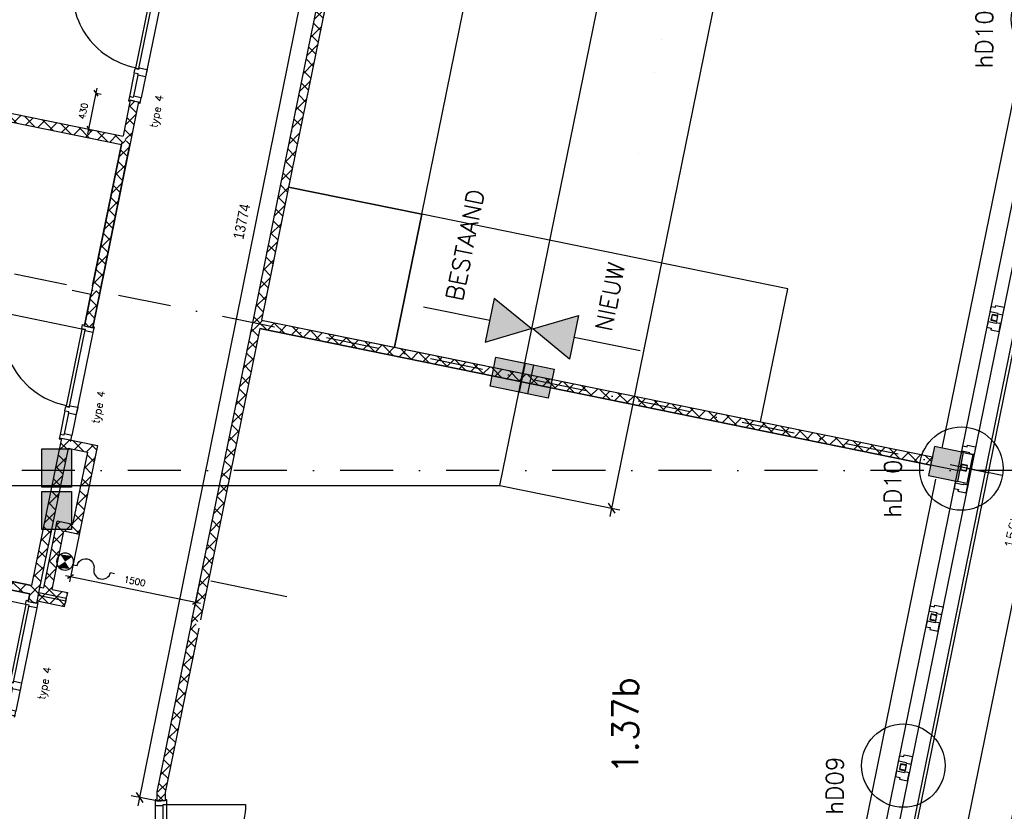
# Model space of a CAD drawing. Extents: x -84256 to 172857, y -58817 to 112048.
# Tile 18 of 90: x 15773 to 27372, y 6048 to 15371. Entities that reach past the tile are written whole.
import ezdxf
from ezdxf.enums import TextEntityAlignment as Align

# ---------------------------------------------------------------- set-up
doc = ezdxf.new("R2010")
doc.units = 0
doc.header["$LTSCALE"] = 50
doc.header["$MEASUREMENT"] = 0
doc.header["$PDMODE"] = 3
doc.header["$PDSIZE"] = 0.001
doc.linetypes.add('DASHDOT', pattern=[25, 12.5, -6.25, 0, -6.25])
doc.layers.get('0').update_dxf_attribs({"linetype": 'CONTINUOUS'})
doc.layers.get('DEFPOINTS').update_dxf_attribs({"linetype": 'CONTINUOUS'})
for name, color, linetype in [('_DETAILNUMMERS', 4, 'CONTINUOUS'), ('_DETAILNUMMERSTEKST', 4, 'CONTINUOUS'), ('A--01A1_ACEER', 1, 'CONTINUOUS'), ('A--A22--_F123-', 9, 'CONTINUOUS'), ('A--A28--_F-2--', 7, 'CONTINUOUS'), ('A--A28--_F12--', 7, 'CONTINUOUS'), ('A--A28--_F123-', 9, 'CONTINUOUS'), ('A--A56--_F123-', 7, 'CONTINUOUS'), ('A--L$7A-_STRAMIEN', 1, 'DASHDOT'), ('A--L21--', 3, 'CONTINUOUS'), ('A--L21A2_ISOLATIE', 1, 'CONTINUOUS'), ('A--L22--', 7, 'CONTINUOUS'), ('A--L22--_F-2--', 7, 'CONTINUOUS'), ('A--L28--', 7, 'CONTINUOUS'), ('A--L28--_F-2--', 7, 'CONTINUOUS'), ('A--L28--_F12--', 7, 'CONTINUOUS'), ('A--L31--', 2, 'CONTINUOUS'), ('A--L31--_F123-', 7, 'CONTINUOUS'), ('A--L32--', 7, 'CONTINUOUS'), ('A--L32--_F123-', 1, 'CONTINUOUS'), ('A--L32--_F123-DRAAIR', 7, 'CONTINUOUS'), ('A--L3A1_VPORTS', 1, 'CONTINUOUS'), ('A--L56--', 7, 'CONTINUOUS'), ('A--L56--_F123-', 7, 'CONTINUOUS'), ('A--M$1A-_F123-', 1, 'CONTINUOUS'), ('A--M1$A-_F123-', 1, 'CONTINUOUS'), ('A--T$1A-_F123-_25MM', 3, 'CONTINUOUS'), ('A--T$1A-_F123-_R', 4, 'CONTINUOUS'), ('kolom350x350', 1, 'CONTINUOUS'), ('NIEUWE_INDELING', 2, 'CONTINUOUS'), ('paternosterkasten', 2, 'CONTINUOUS'), ('roosters', 1, 'CONTINUOUS'), ('TEKSTKOZIJNMERK', 2, 'CONTINUOUS'), ('X--LR---_CP', 7, 'CONTINUOUS')]:
    doc.layers.add(name, color=color, linetype=linetype)
doc.layers.add('bruto vloeroppervlak', color=3, linetype='CONTINUOUS', plot=False)
doc.styles.add('ALFA-0_25', font='ROMANS')
doc.styles.add('B-01', font='SIMPLEX.SHX', dxfattribs={"width": 0.8, "height": 4.5})
doc.styles.add('HIEMSTRA', font='romans.shx')
doc.styles.get("Standard").update_dxf_attribs({"font": 'txt', "width": 0.9})
doc.dimstyles.new('1op2', dxfattribs={"dimscale": 30, "dimtxt": 2.5, "dimasz": 2, "dimexe": 2, "dimexo": 0, "dimgap": 2, "dimtad": 1, "dimdec": 0, "dimzin": 0, "dimdsep": 46, "dimtxsty": 'HIEMSTRA', "dimblk1": 'OBLIQUE', "dimblk2": 'OBLIQUE', "dimsah": 1, "dimcen": -3, "dimdle": 2, "dimclrd": 2, "dimclre": 2, "dimclrt": 3, "dimadec": 0, "dimazin": 0, "dimtfac": 1, "dimtdec": 0, "dimtofl": 0, "dimtmove": 2, "dimatfit": 3, "dimldrblk": 'OBLIQUE', "dimfxl": 1, "dimtvp": 0.833333, "dimtolj": 1, "dimtzin": 0, "dimarcsym": 0})
doc.dimstyles.new('STANDARD$0', dxfattribs={"dimscale": 50, "dimtxt": 2.5, "dimasz": 2, "dimexe": 2, "dimexo": 0, "dimgap": 2, "dimtad": 1, "dimdec": 0, "dimzin": 0, "dimdsep": 46, "dimtxsty": 'ALFA-0_25', "dimblk1": 'OBLIQUE', "dimblk2": 'OBLIQUE', "dimsah": 1, "dimcen": -3, "dimdle": 2, "dimclrd": 1, "dimclre": 1, "dimclrt": 2, "dimadec": 0, "dimazin": 0, "dimtfac": 0.666667, "dimtofl": 0, "dimtmove": 2, "dimatfit": 3, "dimldrblk": 'OBLIQUE', "dimfxl": 1, "dimtvp": 0.833333, "dimtolj": 1, "dimtzin": 0, "dimarcsym": 0})
pattern_1 = [(45, (-18562.66, -11792.3), (-84.8528, 84.8528), []), (135, (-18562.66, -11792.3), (-84.8528, -84.8528), [])]

# ---------------------------------------------------------------- blocks, each defined once
blk = doc.blocks.new('Q020437-')
at = {"layer": 'A--A28--_F12--', "color": 8}
for points in [[(-175, -175), (-175, 175), (175, 175)], [(-175, -175), (175, 175), (175, -175)]]:
    blk.add_solid(points, dxfattribs=at)
at = {"layer": 'A--L28--_F12--', "color": 3, "linetype": 'Continuous'}
blk.add_lwpolyline([(-175, -175), (-175, 175), (175, 175), (175, -175)], close=True, dxfattribs=at)
at = {"layer": 'X--LR---_CP'}
for p in [(-175, 0), (-175, 0), (175, 0)]:
    blk.add_point(p, dxfattribs=at)
blk = doc.blocks.new('dr_930type4')
at = {"layer": 'A--L32--_F123-', "color": 1}
for p, q in [((67, 0), (1307, 0)), ((1057, -94), (1307, -94)), ((1038, -139), (1322, -139))]:
    blk.add_line(p, q, dxfattribs=at)
at = {"layer": 'A--L32--_F123-'}
for points in [[(0, -9), (0, 0), (67, 0), (67, -94), (52, -94), (52, -139), (0, -139), (0, -121), (12, -121), (12, -9), (0, -9)], [(969, 0), (1055, 0), (1057, 0), (1057, -94), (1057, -94), (1040, -94), (1040, -137), (1038, -139), (986, -139), (984, -137), (984, -94), (969, -94), (967, -94), (967, 0)], [(1374, -9), (1374, 0), (1307, 0), (1307, -94), (1322, -94), (1322, -139), (1374, -139), (1374, -121), (1362, -121), (1362, -9), (1374, -9)], [(54, -96), (54, -136), (980, -136), (977, -96), (54, -96)]]:
    blk.add_lwpolyline(points, close=True, dxfattribs=at)
blk.add_point((1374, 0), dxfattribs=at)
blk.add_point((1374, 0), dxfattribs=at)
at = {"layer": 'A--L32--_F123-DRAAIR', "color": 1}
blk.add_lwpolyline([(54, -136), (54, -1066, 0.414214), (973, -136)], format="xyb", dxfattribs=at)
at = {"layer": 'X--LR---_CP', "color": 1, "linetype": 'Continuous'}
blk.add_point((0, 0), dxfattribs=at)
at = {"layer": 'X--LR---_CP', "color": 1}
blk.add_point((982, 0), dxfattribs=at)
blk = doc.blocks.new('A$C054531D9')
at = {"layer": 'A--L32--', "linetype": 'Continuous', "xscale": -1, "rotation": 258.4862903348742}
blk.add_blockref('dr_930type4', (136, 0), dxfattribs=at)
blk = doc.blocks.new('KOLOM450X350')
at = {"layer": 'A--A28--_F12--', "color": 8}
for points in [[(-175, -225), (-175, 225), (175, 225)], [(-175, -225), (175, 225), (175, -225)]]:
    blk.add_solid(points, dxfattribs=at)
at = {"layer": 'A--L28--_F12--', "color": 3, "linetype": 'Continuous'}
blk.add_lwpolyline([(-175, -225), (-175, 225), (175, 225), (175, -225)], close=True, dxfattribs=at)
at = {"layer": 'X--LR---_CP'}
for p in [(-175, 0), (-175, 0), (175, 0)]:
    blk.add_point(p, dxfattribs=at)
blk = doc.blocks.new('beton kolom nieuw 350x450')
at = {"layer": 'A--A28--_F123-'}
blk.add_hatch(color=53, dxfattribs=at).paths.add_polyline_path([(174, 225), (174, -225), (-176, -225), (-176, 225)])
at = {"layer": 'A--L28--_F12--', "color": 3, "linetype": 'Continuous'}
blk.add_lwpolyline([(174, 225), (174, -225), (-176, -225), (-176, 225)], close=True, dxfattribs=at)
blk = doc.blocks.new('DETAILNR')
at = {"layer": '_DETAILNUMMERS'}
blk.add_circle((33, -23), 491, dxfattribs=at)
at = {"layer": 'X--LR---_CP'}
blk.add_point((0, 0), dxfattribs=at)
at = {"layer": '_DETAILNUMMERSTEKST', "style": 'ALFA-0_25'}
blk.add_attdef('DETAILNR', text='', height=200, rotation=90, dxfattribs=at).set_placement((-618, 224), align=Align.RIGHT)
blk = doc.blocks.new('kolom350x350')
at = {"layer": 'kolom350x350', "linetype": 'Continuous'}
blk.add_hatch(color=53, dxfattribs=at).paths.add_polyline_path([(0, 0), (350, 0), (350, 350), (0, 350)])
blk.add_lwpolyline([(0, 0), (350, 0), (350, 350), (0, 350)], close=True, dxfattribs=at)
blk = doc.blocks.new('_OBLIQUE')
at = {"color": 0, "linetype": 'ByBlock'}
blk.add_line((-0.5, -0.5), (0.5, 0.5), dxfattribs=at)
blk = doc.blocks.new('*D585')
at = {"layer": 'A--M$1A-_F123-', "color": 1, "linetype": 'Continuous', "lineweight": -2, "transparency": 16777216}
for p, q in [((26596, 1714), (29696, 16930)), ((29676, 16832), (29578, 16852)), ((26616, 1812), (26518, 1832))]:
    blk.add_line(p, q, dxfattribs=at)
at = {"layer": 'DEFPOINTS', "color": 0, "linetype": 'Continuous', "transparency": 16777216}
for p in [(29676, 16832), (29676, 16832), (26616, 1812)]:
    blk.add_point(p, dxfattribs=at)
at = {"layer": 'A--M$1A-_F123-', "color": 1, "linetype": 'Continuous', "lineweight": -2, "transparency": 16777216, "xscale": 100, "yscale": 100, "zscale": 100}
for p, rotation in [((29676, 16832), 78.48629033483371), ((26616, 1812), 258.4862903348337)]:
    blk.add_blockref('_OBLIQUE', p, dxfattribs=dict(at, rotation=rotation))
at = {"layer": 'A--M$1A-_F123-', "color": 2, "linetype": 'Continuous', "transparency": 16777216, "insert": (27987, 9354), "char_height": 125, "attachment_point": 5, "rotation": 78.4863, "style": 'ALFA-0_25'}
blk.add_mtext('\\A1;15329', dxfattribs=at)
blk = doc.blocks.new('*D587')
at = {"layer": 'A--M$1A-_F123-', "color": 1, "linetype": 'Continuous', "lineweight": -2, "transparency": 16777216}
for p, q in [((26106, 1814), (29206, 17030)), ((29186, 16932), (29088, 16952)), ((26126, 1912), (26028, 1931))]:
    blk.add_line(p, q, dxfattribs=at)
at = {"layer": 'DEFPOINTS', "color": 0, "linetype": 'Continuous', "transparency": 16777216}
for p in [(29186, 16932), (29186, 16932), (26126, 1912)]:
    blk.add_point(p, dxfattribs=at)
at = {"layer": 'A--M$1A-_F123-', "color": 1, "linetype": 'Continuous', "lineweight": -2, "transparency": 16777216, "xscale": 100, "yscale": 100, "zscale": 100}
for p, rotation in [((29186, 16932), 78.48629033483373), ((26126, 1912), 258.4862903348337)]:
    blk.add_blockref('_OBLIQUE', p, dxfattribs=dict(at, rotation=rotation))
at = {"layer": 'A--M$1A-_F123-', "color": 2, "linetype": 'Continuous', "transparency": 16777216, "insert": (27497, 9454), "char_height": 125, "attachment_point": 5, "rotation": 78.4863, "style": 'ALFA-0_25'}
blk.add_mtext('\\A1;156k+v', dxfattribs=at)
blk = doc.blocks.new('*D597')
at = {"layer": 'A--M1$A-_F123-', "color": 2, "linetype": 'Continuous', "lineweight": -2, "transparency": 16777216}
for p, q in [((16575, 14024), (16685, 14563)), ((16673, 14504), (16732, 14492)), ((16587, 14083), (16646, 14071))]:
    blk.add_line(p, q, dxfattribs=at)
at = {"layer": 'DEFPOINTS', "color": 0, "linetype": 'Continuous', "transparency": 16777216}
for p in [(16673, 14504), (16673, 14504), (16587, 14083)]:
    blk.add_point(p, dxfattribs=at)
at = {"layer": 'A--M1$A-_F123-', "color": 2, "linetype": 'Continuous', "lineweight": -2, "transparency": 16777216, "xscale": 60, "yscale": 60, "zscale": 60}
for p, rotation in [((16673, 14504), 78.4862903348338), ((16587, 14083), 258.4862903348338)]:
    blk.add_blockref('_OBLIQUE', p, dxfattribs=dict(at, rotation=rotation))
at = {"layer": 'A--M1$A-_F123-', "color": 3, "linetype": 'Continuous', "transparency": 16777216, "insert": (16522, 14294), "char_height": 75, "attachment_point": 5, "rotation": 78.4863, "style": 'HIEMSTRA'}
blk.add_mtext('\\A1;430', dxfattribs=at)
blk = doc.blocks.new('*D600')
at = {"layer": 'A--M1$A-_F123-', "color": 2, "linetype": 'Continuous', "lineweight": -2, "transparency": 16777216}
for p, q in [((16478, 9325), (16361, 8752)), ((17948, 9025), (17831, 8453)), ((16314, 8823), (17902, 8500))]:
    blk.add_line(p, q, dxfattribs=at)
at = {"layer": 'DEFPOINTS', "color": 0, "linetype": 'Continuous', "transparency": 16777216}
for p in [(16478, 9325), (17948, 9025), (17843, 8512)]:
    blk.add_point(p, dxfattribs=at)
at = {"layer": 'A--M1$A-_F123-', "color": 2, "linetype": 'Continuous', "lineweight": -2, "transparency": 16777216, "xscale": 60, "yscale": 60, "zscale": 60}
for p, rotation in [((16373, 8811), 168.4862903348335), ((17843, 8512), 348.4862903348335)]:
    blk.add_blockref('_OBLIQUE', p, dxfattribs=dict(at, rotation=rotation))
at = {"layer": 'A--M1$A-_F123-', "color": 3, "linetype": 'Continuous', "transparency": 16777216, "insert": (17128, 8757), "char_height": 75, "attachment_point": 5, "rotation": 348.4863, "style": 'HIEMSTRA'}
blk.add_mtext('\\A1;1500', dxfattribs=at)
blk = doc.blocks.new('*U889')
at = {"layer": 'A--A22--_F123-', "linetype": 'Continuous'}
h = blk.add_hatch(dxfattribs=at)
h.set_pattern_fill('ALFAKRS', color=256, scale=120, style=0)
h.set_pattern_definition([(45, (-10924.57, -15185.3), (-84.8528, 84.8528), []), (135, (-10924.57, -15185.3), (-84.8528, -84.8528), [])])
h.paths.add_polyline_path([(0, 0), (10, 49), (6066, -1185), (6105, -1244), (6046, -1283), (-10, -49)])
at = {"layer": 'A--L22--_F-2--', "color": 2, "linetype": 'Continuous'}
for points in [[(0, 0), (-10, -49), (6046, -1283), (6046, -1283)], [(0, 0), (10, 49), (6066, -1185), (6066, -1185)]]:
    blk.add_lwpolyline(points, dxfattribs=at)
blk = doc.blocks.new('*U1338')
at = {"layer": 'A--A22--_F123-', "linetype": 'Continuous'}
for p, q in [((-4, -50), (81, 34)), ((209, -94), (81, 34)), ((137, -79), (222, 6)), ((-4, -50), (-9, -45)), ((278, -108), (363, -23)), ((422, -137), (294, -9)), ((419, -136), (504, -52)), ((636, -180), (507, -52)), ((560, -165), (645, -80)), ((701, -194), (786, -109)), ((849, -224), (721, -96)), ((842, -223), (927, -138)), ((1062, -267), (934, -139)), ((983, -251), (1068, -167)), ((1124, -280), (1209, -195)), ((1275, -311), (1147, -183)), ((1265, -309), (1350, -224)), ((1488, -354), (1360, -226)), ((1406, -337), (1491, -253)), ((1547, -366), (1632, -281)), ((1701, -398), (1573, -269)), ((1688, -395), (1773, -310)), ((1914, -441), (1786, -313)), ((1829, -424), (1914, -339)), ((1970, -452), (2055, -368)), ((2127, -484), (1999, -356)), ((2111, -481), (2196, -396)), ((2341, -528), (2212, -400)), ((2252, -510), (2337, -425)), ((2393, -539), (2478, -454)), ((2554, -571), (2425, -443)), ((2534, -567), (2619, -482)), ((2767, -615), (2639, -486)), ((2675, -596), (2760, -511)), ((2816, -625), (2901, -540)), ((2980, -658), (2852, -530)), ((2957, -653), (3042, -569)), ((3193, -701), (3065, -573)), ((3098, -682), (3183, -597)), ((3239, -711), (3324, -626)), ((3406, -745), (3278, -617)), ((3380, -740), (3465, -655)), ((3619, -788), (3491, -660)), ((3521, -768), (3606, -683)), ((3662, -797), (3747, -712)), ((3832, -832), (3704, -704)), ((3803, -826), (3888, -741)), ((4045, -875), (3917, -747)), ((3944, -854), (4029, -770)), ((4085, -883), (4170, -798)), ((4259, -919), (4130, -790)), ((4226, -912), (4311, -827)), ((4472, -962), (4344, -834)), ((4367, -941), (4452, -856)), ((4508, -969), (4593, -885)), ((4685, -1005), (4557, -877)), ((4649, -998), (4734, -913)), ((4898, -1049), (4770, -921)), ((4790, -1027), (4875, -942)), ((4931, -1055), (5016, -971)), ((5111, -1092), (4983, -964)), ((5072, -1084), (5157, -999)), ((5324, -1136), (5196, -1007)), ((5213, -1113), (5298, -1028)), ((5354, -1142), (5439, -1057)), ((5537, -1179), (5409, -1051)), ((5495, -1170), (5580, -1086)), ((5750, -1222), (5622, -1094)), ((5636, -1199), (5721, -1114)), ((5777, -1228), (5862, -1143)), ((5964, -1266), (5835, -1138)), ((5918, -1256), (6003, -1172)), ((6092, -1225), (6048, -1181)), ((6092, -1252), (6103, -1241))]:
    blk.add_line(p, q, dxfattribs=at)
blk = doc.blocks.new('*U888')
at = {"layer": 'A--L22--_F-2--', "color": 2, "linetype": 'Continuous'}
for points in [[(0, 0), (-10, -49), (6046, -1283), (6046, -1283)], [(0, 0), (10, 49), (6066, -1185), (6066, -1185)]]:
    blk.add_lwpolyline(points, dxfattribs=at)
blk.add_blockref('*U1338', (0, 0))
blk = doc.blocks.new('*U885')
at = {"layer": 'A--A22--_F123-', "linetype": 'Continuous'}
h = blk.add_hatch(dxfattribs=at)
h.set_pattern_fill('ALFAKRS', color=256, scale=120, style=0)
h.set_pattern_definition([(45, (-17029.27, -13941.76), (-84.8528, 84.8528), []), (135, (-17029.27, -13941.76), (-84.8528, -84.8528), [])])
h.paths.add_polyline_path([(0, 0), (49, -10), (-310, -1774), (-359, -1764), (-408, -1754), (-59, -39)])
at = {"layer": 'A--L22--_F-2--', "color": 2, "linetype": 'Continuous'}
for points in [[(-59, -39), (-59, -39), (-408, -1754), (-408, -1754)], [(49, -10), (49, -10), (-310, -1774), (-310, -1774)]]:
    blk.add_lwpolyline(points, dxfattribs=at)
blk = doc.blocks.new('*U1336')
at = {"layer": 'A--A22--_F123-', "linetype": 'Continuous'}
for p, q in [((35, -78), (-50, 6)), ((-69, -87), (7, -11)), ((-112, -300), (16, -172)), ((6, -219), (-78, -135)), ((-22, -360), (-107, -276)), ((-156, -513), (-27, -385)), ((-51, -501), (-136, -417)), ((-80, -642), (-165, -558)), ((-199, -726), (-71, -598)), ((-242, -940), (-114, -811)), ((-109, -783), (-193, -699)), ((-137, -924), (-222, -840)), ((-286, -1153), (-158, -1024)), ((-166, -1065), (-251, -981)), ((-195, -1206), (-279, -1122)), ((-329, -1366), (-201, -1238)), ((-223, -1347), (-308, -1263)), ((-373, -1579), (-244, -1451)), ((-252, -1488), (-337, -1404)), ((-281, -1629), (-366, -1545)), ((-345, -1735), (-365, -1715)), ((-355, -1731), (-288, -1664))]:
    blk.add_line(p, q, dxfattribs=at)
blk = doc.blocks.new('*U882')
at = {"layer": 'A--L22--_F-2--', "color": 2, "linetype": 'Continuous'}
for points in [[(-39, 59), (-39, 59), (-392, -1674), (-392, -1674)], [(39, -59), (39, -59), (-304, -1743), (-304, -1743)]]:
    blk.add_lwpolyline(points, dxfattribs=at)
blk.add_blockref('*U1336', (0, 0))
blk = doc.blocks.new('*U1332')
at = {"layer": 'A--A22--_F123-', "linetype": 'Continuous'}
for p, q in [((7, -11), (58, 39)), ((223, -96), (94, 32)), ((114, -74), (199, 11)), ((255, -103), (340, -18)), ((347, -51), (308, -12))]:
    blk.add_line(p, q, dxfattribs=at)
blk = doc.blocks.new('*U881')
at = {"layer": 'A--L22--_F-2--', "color": 2, "linetype": 'Continuous'}
for points in [[(-39, 59), (-39, 59), (384, -27), (384, -27)], [(39, -59), (39, -59), (266, -105), (266, -105)]]:
    blk.add_lwpolyline(points, dxfattribs=at)
blk.add_blockref('*U1332', (0, 0))
blk = doc.blocks.new('*U1330')
at = {"layer": 'A--A22--_F123-', "linetype": 'Continuous'}
for p, q in [((49, -11), (23, 15)), ((-99, -236), (29, -108)), ((20, -152), (-65, -67)), ((-9, -293), (-93, -208)), ((-142, -449), (-14, -321)), ((-37, -434), (-122, -349)), ((-186, -662), (-58, -534)), ((-66, -575), (-151, -490)), ((-95, -716), (-180, -631)), ((-229, -875), (-101, -747)), ((-124, -857), (-208, -772)), ((-152, -998), (-177, -974)), ((-169, -985), (-145, -960))]:
    blk.add_line(p, q, dxfattribs=at)
blk = doc.blocks.new('*U880')
at = {"layer": 'A--L22--_F-2--', "color": 2, "linetype": 'Continuous'}
for points in [[(59, 39), (59, 39), (-154, -1008), (-154, -1008)], [(-59, -39), (-59, -39), (-232, -890), (-232, -890)]]:
    blk.add_lwpolyline(points, dxfattribs=at)
blk.add_blockref('*U1330', (0, 0))
blk = doc.blocks.new('*U1331')
at = {"layer": 'A--A22--_F123-', "linetype": 'Continuous'}
for p, q in [((-206, 74), (-190, 90)), ((-133, -24), (-49, 61)), ((16, -25), (-75, 66)), ((8, -53), (24, -36))]:
    blk.add_line(p, q, dxfattribs=at)
blk = doc.blocks.new('*U879')
at = {"layer": 'A--L22--_F-2--', "color": 2, "linetype": 'Continuous'}
for points in [[(-39, 59), (-39, 59), (-220, 96), (-220, 96)], [(39, -59), (39, -59), (-142, -22), (-142, -22)]]:
    blk.add_lwpolyline(points, dxfattribs=at)
blk.add_blockref('*U1331', (0, 0))
blk = doc.blocks.new('*U877')
at = {"layer": 'A--A22--_F123-', "linetype": 'Continuous'}
h = blk.add_hatch(dxfattribs=at)
h.set_pattern_fill('ALFAKRS', color=256, scale=120, style=0)
h.set_pattern_definition([(45, (-16669.99, -12177.98), (-84.8528, 84.8528), []), (135, (-16669.99, -12177.98), (-84.8528, -84.8528), [])])
h.paths.add_polyline_path([(0, 0), (49, -10), (-37, -433), (-86, -423), (-135, -413), (-49, 10)])
at = {"layer": 'A--L22--_F-2--', "color": 2, "linetype": 'Continuous'}
for points in [[(-49, 10), (-49, 10), (-135, -413), (-86, -423)], [(49, -10), (49, -10), (-37, -433), (-86, -423)]]:
    blk.add_lwpolyline(points, dxfattribs=at)
blk = doc.blocks.new('*U1337')
at = {"layer": 'A--A22--_F123-', "linetype": 'Continuous'}
for p, q in [((-21, -142), (-70, -93)), ((-63, -59), (-12, -8)), ((43, -37), (8, -2)), ((16, -150), (22, -144))]:
    blk.add_line(p, q, dxfattribs=at)
blk = doc.blocks.new('*U876')
at = {"layer": 'A--L22--_F-2--', "color": 2, "linetype": 'Continuous'}
for points in [[(-59, -39), (-59, -39), (-78, -131), (-29, -141)], [(49, -10), (49, -10), (20, -151), (-29, -141)]]:
    blk.add_lwpolyline(points, dxfattribs=at)
blk.add_blockref('*U1337', (0, 0))
blk = doc.blocks.new('*U873')
at = {"layer": 'A--A22--_F123-', "linetype": 'Continuous'}
h = blk.add_hatch(dxfattribs=at)
h.set_pattern_fill('ALFAKRS', color=256, scale=120, style=0)
h.set_pattern_definition([(45, (-17843.98, -8264.2), (-84.8528, 84.8528), []), (135, (-17843.98, -8264.2), (-84.8528, -84.8528), [])])
h.paths.add_polyline_path([(0, 0), (39, -59), (-356, -1997), (-406, -1992), (-456, -1987), (-49, 10)])
at = {"layer": 'A--L22--_F-2--', "color": 2, "linetype": 'Continuous'}
for points in [[(-49, 10), (-49, 10), (-456, -1987), (-456, -1987)], [(39, -59), (39, -59), (-356, -1997), (-356, -1997)]]:
    blk.add_lwpolyline(points, dxfattribs=at)
blk = doc.blocks.new('*U871')
at = {"layer": 'A--A22--_F123-', "linetype": 'Continuous'}
h = blk.add_hatch(dxfattribs=at)
h.set_pattern_fill('ALFAKRS', color=256, scale=120, style=0)
h.set_pattern_definition(pattern_1)
h.paths.add_polyline_path([(0, 0), (59, 39), (7962, -1570), (7952, -1619), (7942, -1668), (39, -59)])
at = {"layer": 'A--L22--_F-2--', "color": 2, "linetype": 'Continuous'}
for points in [[(59, 39), (59, 39), (7962, -1570), (7952, -1619)], [(39, -59), (39, -59), (7942, -1668), (7952, -1619)]]:
    blk.add_lwpolyline(points, dxfattribs=at)
blk = doc.blocks.new('*U870')
at = {"layer": 'A--A22--_F123-', "linetype": 'Continuous'}
h = blk.add_hatch(dxfattribs=at)
h.set_pattern_fill('ALFAKRS', color=256, scale=120, style=0)
h.set_pattern_definition([(45, (-20155.43, -19611.42), (-84.8528, 84.8528), []), (135, (-20155.43, -19611.42), (-84.8528, -84.8528), [])])
h.paths.add_polyline_path([(0, 0), (-39, 59), (-1183, -5556), (-1134, -5566), (-1085, -5576), (39, -59)])
at = {"layer": 'A--L22--_F-2--', "color": 2, "linetype": 'Continuous'}
for points in [[(-39, 59), (-39, 59), (-1183, -5556), (-1183, -5556)], [(39, -59), (39, -59), (-1085, -5576), (-1085, -5576)]]:
    blk.add_lwpolyline(points, dxfattribs=at)
blk = doc.blocks.new('*U868')
at = {"layer": 'A--A22--_F123-', "linetype": 'Continuous'}
h = blk.add_hatch(dxfattribs=at)
h.set_pattern_fill('ALFAKRS', color=256, scale=120, style=0)
h.set_pattern_definition(pattern_1)
h.paths.add_polyline_path([(0, 0), (39, -59), (-660, -3489), (-719, -3528), (-768, -3518), (-49, 10)])
at = {"layer": 'A--L22--_F-2--', "color": 2, "linetype": 'Continuous'}
for points in [[(-49, 10), (-49, 10), (-768, -3518), (-768, -3518)], [(39, -59), (39, -59), (-660, -3489), (-660, -3489)]]:
    blk.add_lwpolyline(points, dxfattribs=at)
blk = doc.blocks.new('*U864')
at = {"layer": 'A--A22--_F123-', "linetype": 'Continuous'}
h = blk.add_hatch(dxfattribs=at)
h.set_pattern_fill('ALFAKRS', color=256, scale=120, style=0)
h.set_pattern_definition([(45, (-17438.23, -6272.3), (-84.8528, 84.8528), []), (135, (-17438.23, -6272.3), (-84.8528, -84.8528), [])])
h.paths.add_polyline_path([(0, 0), (-50, 5), (-50, -103), (0, -103), (50, -103), (50, -5)])
at = {"layer": 'A--L22--_F-2--', "color": 2, "linetype": 'Continuous'}
for points in [[(-50, 5), (-50, 5), (-50, -103), (0, -103)], [(50, -5), (50, -5), (50, -103), (0, -103)]]:
    blk.add_lwpolyline(points, dxfattribs=at)
blk = doc.blocks.new('*U863')
at = {"layer": 'A--A22--_F123-', "linetype": 'Continuous'}
h = blk.add_hatch(dxfattribs=at)
h.set_pattern_fill('ALFAKRS', color=256, scale=120, style=0)
h.set_pattern_definition([(45, (-19021.64, -14045.48), (-84.8528, 84.8528), []), (135, (-19021.64, -14045.48), (-84.8528, -84.8528), [])])
h.paths.add_polyline_path([(0, 0), (49, -10), (-400, -2214), (-459, -2253), (-508, -2243), (-49, 10)])
at = {"layer": 'A--L22--_F-2--', "color": 2, "linetype": 'Continuous'}
for points in [[(-49, 10), (-49, 10), (-508, -2243), (-508, -2243)], [(49, -10), (49, -10), (-400, -2214), (-400, -2214)]]:
    blk.add_lwpolyline(points, dxfattribs=at)
blk = doc.blocks.new('*U1329')
at = {"layer": 'A--A22--_F123-', "linetype": 'Continuous'}
for p, q in [((171, -86), (51, 34)), ((52, -62), (137, 23)), ((193, -90), (278, -6)), ((366, -112), (256, -1)), ((334, -119), (373, -80))]:
    blk.add_line(p, q, dxfattribs=at)
blk = doc.blocks.new('*U1325')
at = {"layer": 'A--L22--_F-2--', "color": 2, "linetype": 'Continuous'}
for points in [[(59, 39), (59, 39), (384, -27), (374, -76)], [(39, -59), (39, -59), (364, -125), (374, -76)]]:
    blk.add_lwpolyline(points, dxfattribs=at)
at = {"layer": 'A--A22--_F123-'}
blk.add_blockref('*U1329', (0, 0), dxfattribs=at)
blk = doc.blocks.new('S050122-')
at = {"layer": 'A--A56--_F123-', "color": 2}
for points in [[(0.59, 1.09), (3.18, 1.29), (2, -0.33), (3.41, 1.09)], [(1.09, -2.11), (0.59, -1.74), (3.41, -1.74), (2, -0.33)]]:
    blk.add_solid(points, dxfattribs=at)
at = {"layer": 'A--L56--_F123-', "color": 1, "linetype": 'Continuous'}
blk.add_lwpolyline([(0, -0.33, 1), (4, -0.33, 1)], format="xyb", close=True, dxfattribs=at)
blk.add_lwpolyline([(4, -0.66), (5, -0.66, -1), (9, -0.66, 0.98), (13, -0.74), (14, -0.74)], format="xyb", dxfattribs=at)
blk = doc.blocks.new('*U1333')
at = {"layer": 'A--A22--_F123-', "linetype": 'Continuous'}
for p, q in [((111, 797), (135, 821)), ((68, 583), (196, 712)), ((196, 713), (112, 798)), ((168, 572), (83, 657)), ((24, 370), (153, 498)), ((139, 431), (54, 516)), ((110, 290), (25, 375)), ((-19, 157), (109, 285)), ((81, 149), (-3, 234)), ((37, 24), (-32, 93)), ((-3, 4), (66, 72))]:
    blk.add_line(p, q, dxfattribs=at)
blk = doc.blocks.new('*U1326')
at = {"layer": 'A--L22--_F-2--', "color": 2, "linetype": 'Continuous'}
for points in [[(-39, 59), (-39, 59), (121, 843), (121, 843)], [(59, 39), (59, 39), (199, 725), (199, 725)]]:
    blk.add_lwpolyline(points, dxfattribs=at)
at = {"layer": 'A--A22--_F123-'}
blk.add_blockref('*U1333', (0, 0), dxfattribs=at)
blk = doc.blocks.new('*U1334')
at = {"layer": 'A--A22--_F123-', "linetype": 'Continuous'}
for p, q in [((141, -80), (37, 24)), ((93, -70), (178, 15)), ((238, -7), (226, 5))]:
    blk.add_line(p, q, dxfattribs=at)
blk = doc.blocks.new('*U1327')
at = {"layer": 'A--L22--_F-2--', "color": 2, "linetype": 'Continuous'}
for points in [[(59, 39), (59, 39), (240, 2), (230, -47)], [(-10, -49), (-10, -49), (220, -96), (230, -47)]]:
    blk.add_lwpolyline(points, dxfattribs=at)
at = {"layer": 'A--A22--_F123-'}
blk.add_blockref('*U1334', (0, 0), dxfattribs=at)
blk = doc.blocks.new('*U1335')
at = {"layer": 'A--A22--_F123-', "linetype": 'Continuous'}
for p, q in [((71, -66), (3, 2)), ((95, -70), (141, -25))]:
    blk.add_line(p, q, dxfattribs=at)
blk = doc.blocks.new('*U1328')
at = {"layer": 'A--L22--_F-2--', "color": 2, "linetype": 'Continuous'}
for points in [[(59, 39), (59, 39), (104, 30), (104, 30)], [(39, -59), (39, -59), (133, -78), (133, -78)]]:
    blk.add_lwpolyline(points, dxfattribs=at)
at = {"layer": 'A--A22--_F123-'}
blk.add_blockref('*U1335', (0, 0), dxfattribs=at)
blk = doc.blocks.new('*U1339')
at = {"layer": 'A--A22--_F123-', "linetype": 'Continuous'}
h = blk.add_hatch(dxfattribs=at)
h.set_pattern_fill('ALFAKRS', color=256, scale=120, style=0)
h.set_pattern_definition([(45, (-17125.08, -14412.1), (-84.8528, 84.8528), []), (135, (-17125.08, -14412.1), (-84.8528, -84.8528), [])])
h.paths.add_polyline_path([(0, 0), (49, -10), (-47, -480), (-96, -470), (-135, -411), (-49, 10)])
at = {"layer": 'A--L22--_F-2--', "color": 2, "linetype": 'Continuous'}
for points in [[(0, 0), (-49, 10), (-135, -411), (-135, -411)], [(0, 0), (49, -10), (-47, -480), (-47, -480)]]:
    blk.add_lwpolyline(points, dxfattribs=at)
blk = doc.blocks.new('*D1344')
at = {"layer": 'bruto vloeroppervlak', "color": 1, "lineweight": -2, "transparency": 16777216}
for p, q in [((19933, 19810), (17165, 6112)), ((20116, 19670), (19815, 19731)), ((17388, 6169), (17087, 6230))]:
    blk.add_line(p, q, dxfattribs=at)
at = {"layer": 'DEFPOINTS', "color": 0, "transparency": 16777216}
for p in [(20116, 19670), (17185, 6210), (17388, 6169)]:
    blk.add_point(p, dxfattribs=at)
at = {"layer": 'bruto vloeroppervlak', "color": 1, "lineweight": -2, "transparency": 16777216, "xscale": 100, "yscale": 100, "zscale": 100}
for p, rotation in [((19913, 19712), 78.57614571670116), ((17185, 6210), 258.5761457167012)]:
    blk.add_blockref('_OBLIQUE', p, dxfattribs=dict(at, rotation=rotation))
at = {"layer": 'bruto vloeroppervlak', "color": 2, "transparency": 16777216, "insert": (18389, 12993), "char_height": 125, "attachment_point": 5, "rotation": 78.5761}
blk.add_mtext('\\A1;13774', dxfattribs=at)
blk = doc.blocks.new('*D1346')
at = {"layer": 'bruto vloeroppervlak', "color": 1, "lineweight": -2, "transparency": 16777216}
for p, q in [((24808, 26466), (26218, 26179)), ((26140, 26297), (22723, 9520)), ((21431, 9885), (22841, 9598))]:
    blk.add_line(p, q, dxfattribs=at)
at = {"layer": 'DEFPOINTS', "color": 0, "transparency": 16777216}
for p in [(24808, 26466), (21431, 9885), (22743, 9618)]:
    blk.add_point(p, dxfattribs=at)
at = {"layer": 'bruto vloeroppervlak', "color": 1, "lineweight": -2, "transparency": 16777216, "xscale": 100, "yscale": 100, "zscale": 100}
for p, rotation in [((26120, 26199), 78.48629033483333), ((22743, 9618), 258.4862903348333)]:
    blk.add_blockref('_OBLIQUE', p, dxfattribs=dict(at, rotation=rotation))
at = {"layer": 'bruto vloeroppervlak', "color": 2, "transparency": 16777216, "insert": (24272, 17941), "char_height": 125, "attachment_point": 5, "rotation": 78.4863}
blk.add_mtext('\\A1;16922', dxfattribs=at)

msp = doc.modelspace()

# ---------------------------------------------------------------- hatches: boundary and pattern name
at = {"layer": 'A--A28--_F123-'}
msp.add_hatch(color=53, dxfattribs=at).paths.add_polyline_path([(21726.8, 11326.5), (22069.7, 11256.6), (21999.9, 10913.7), (21656.9, 10983.5)])
at = {"layer": 'NIEUWE_INDELING'}
for points in [[(21363, 12089), (21258.2, 11574.8), (21796.9, 11732.8)], [(22355.2, 11886.8), (22250.5, 11372.7), (21816.5, 11728.8)]]:
    msp.add_hatch(color=256, dxfattribs=at).paths.add_polyline_path(points)

# ---------------------------------------------------------------- linework, layer by layer
at = {"color": 4, "linetype": 'Continuous', "ltscale": 2}
for p, q in [((21430.7, 9884.9), (24808.3, 26466.1)), ((9159.6, 9884.9), (21430.7, 9884.9))]:
    msp.add_line(p, q, dxfattribs=at)
at = {"layer": 'A--01A1_ACEER', "linetype": 'Continuous'}
msp.add_line((28608.5, 17043.9), (25537.6, 1968.6), dxfattribs=at)
at = {"layer": 'A--A28--_F-2--', "color": 3}
for points in [[(27215, 11831.2), (27229, 11899.8), (27231.8, 11895.6)], [(27215, 11831.2), (27231.8, 11895.6), (27219.3, 11834)], [(27215, 11831.2), (27219.3, 11834), (27280.8, 11821.5)], [(27283.6, 11817.2), (27215, 11831.2), (27280.8, 11821.5)], [(27293.3, 11883), (27229, 11899.8), (27297.6, 11885.8)], [(27293.3, 11883), (27231.8, 11895.6), (27229, 11899.8)], [(27283.6, 11817.2), (27280.8, 11821.5), (27293.3, 11883)], [(27293.3, 11883), (27297.6, 11885.8), (27283.6, 11817.2)], [(26855.7, 10067.4), (26869.7, 10136), (26872.5, 10131.8)], [(26855.7, 10067.4), (26872.5, 10131.8), (26860, 10070.2)], [(26934.1, 10119.2), (26869.7, 10136), (26938.3, 10122)], [(26934.1, 10119.2), (26872.5, 10131.8), (26869.7, 10136)], [(26924.3, 10053.5), (26921.5, 10057.7), (26934.1, 10119.2)], [(26934.1, 10119.2), (26938.3, 10122), (26924.3, 10053.5)], [(26855.7, 10067.4), (26860, 10070.2), (26921.5, 10057.7)], [(26924.3, 10053.5), (26855.7, 10067.4), (26921.5, 10057.7)], [(26496.5, 8303.6), (26510.4, 8372.2), (26513.2, 8368)], [(26496.5, 8303.6), (26513.2, 8368), (26500.7, 8306.5)], [(26574.8, 8355.5), (26510.4, 8372.2), (26579, 8358.3)], [(26574.8, 8355.5), (26513.2, 8368), (26510.4, 8372.2)], [(26565, 8289.7), (26562.2, 8293.9), (26574.8, 8355.5)], [(26574.8, 8355.5), (26579, 8358.3), (26565, 8289.7)], [(26496.5, 8303.6), (26500.7, 8306.5), (26562.2, 8293.9)], [(26565, 8289.7), (26496.5, 8303.6), (26562.2, 8293.9)], [(26137.2, 6539.9), (26151.1, 6608.5), (26154, 6604.2)], [(26137.2, 6539.9), (26154, 6604.2), (26141.4, 6542.7)], [(26137.2, 6539.9), (26141.4, 6542.7), (26203, 6530.1)], [(26205.8, 6525.9), (26137.2, 6539.9), (26203, 6530.1)], [(26215.5, 6591.7), (26151.1, 6608.5), (26219.7, 6594.5)], [(26215.5, 6591.7), (26154, 6604.2), (26151.1, 6608.5)], [(26205.8, 6525.9), (26203, 6530.1), (26215.5, 6591.7)], [(26215.5, 6591.7), (26219.7, 6594.5), (26205.8, 6525.9)]]:
    msp.add_solid(points, dxfattribs=at)
at = {"layer": 'A--A28--_F12--', "color": 8}
for points in [[(21726.8, 11326.5), (21314, 11053.4), (21383.8, 11396.4)], [(21726.8, 11326.5), (21314, 11053.4), (21383.8, 11396.4)], [(21726.8, 11326.5), (21656.9, 10983.5), (21314, 11053.4)], [(21726.8, 11326.5), (21656.9, 10983.5), (21314, 11053.4)]]:
    msp.add_solid(points, dxfattribs=at)
at = {"layer": 'A--L$7A-_STRAMIEN'}
for p, q in [((27347.7, 10002.9), (7615.6, 14022.4)), ((28922.5, 10059.9), (7249.7, 10059.9))]:
    msp.add_line(p, q, dxfattribs=at)
at = {"layer": 'A--L21--'}
for p, q in [((27646.1, 15275.2), (26637.8, 10325.4)), ((26563, 9958.3), (25559.9, 5034.1))]:
    msp.add_line(p, q, dxfattribs=at)
at = {"layer": 'A--L21--', "color": 4, "linetype": 'Continuous'}
msp.add_lwpolyline([(27002.3, 10251.2), (26932.4, 9908.2), (26822.7, 9930.6), (26892.6, 10273.5)], close=True, dxfattribs=at)
at = {"layer": 'A--L22--_F-2--', "color": 2, "linetype": 'Continuous'}
for p, q in [((16631, 12237), (16974.2, 13921.7)), ((16632.8, 11744.8), (17072.1, 13901.7)), ((16534.8, 11764.7), (16611, 12139)), ((16534.8, 11764.7), (16632.8, 11744.8)), ((26852.7, 10052.6), (18601.7, 11733.3)), ((15912.3, 8708.7), (9856.5, 9942.3)), ((15892.3, 8610.7), (9836.6, 9844.3)), ((15873.6, 8518.8), (15892.3, 8610.7)), ((15873.6, 8518.8), (15971.6, 8498.9))]:
    msp.add_line(p, q, dxfattribs=at).dxf.unprotected_set("ltscale", 0)
at = {"layer": 'A--L28--_F-2--', "color": 3, "linetype": 'Continuous'}
for points in [[(27229, 11899.8), (27231.8, 11895.6), (27293.3, 11883), (27280.8, 11821.5), (27219.3, 11834), (27231.8, 11895.6), (27229, 11899.8), (27215, 11831.2), (27283.6, 11817.2), (27297.6, 11885.8)], [(26869.7, 10136), (26872.5, 10131.8), (26934.1, 10119.2), (26921.5, 10057.7), (26860, 10070.2), (26872.5, 10131.8), (26869.7, 10136), (26855.7, 10067.4), (26924.3, 10053.5), (26938.3, 10122)], [(26510.4, 8372.2), (26513.2, 8368), (26574.8, 8355.5), (26562.2, 8293.9), (26500.7, 8306.5), (26513.2, 8368), (26510.4, 8372.2), (26496.5, 8303.6), (26565, 8289.7), (26579, 8358.3)], [(26151.1, 6608.5), (26154, 6604.2), (26215.5, 6591.7), (26203, 6530.1), (26141.4, 6542.7), (26154, 6604.2), (26151.1, 6608.5), (26137.2, 6539.9), (26205.8, 6525.9), (26219.7, 6594.5)]]:
    msp.add_lwpolyline(points, close=True, dxfattribs=at)
at = {"layer": 'A--L28--_F12--', "color": 3, "linetype": 'Continuous'}
for points in [[(21726.8, 11326.5), (21656.9, 10983.5), (21314, 11053.4), (21383.8, 11396.4)], [(21726.8, 11326.5), (21656.9, 10983.5), (21314, 11053.4), (21383.8, 11396.4)], [(21726.8, 11326.5), (22069.7, 11256.6), (21999.9, 10913.7), (21656.9, 10983.5)]]:
    msp.add_lwpolyline(points, close=True, dxfattribs=at)
at = {"layer": 'A--L31--', "linetype": 'Continuous'}
msp.add_line((16390.7, 12183.8), (16611, 12139), dxfattribs=at)
at = {"layer": 'A--L31--', "color": 2, "linetype": 'Continuous'}
for points in [[(27204.5, 11930.3), (27217.5, 11994), (27267.5, 11983.8), (27271.7, 12004.4), (27368.7, 11984.6), (27354.1, 11913.1), (27349.7, 11891.5), (27335, 11894.5), (27296.8, 11902.3), (27298.6, 11911.1)], [(27180.6, 11812.7), (27167.6, 11749), (27217.6, 11738.8), (27213.4, 11718.2), (27310.4, 11698.5), (27325, 11770), (27329.4, 11791.6), (27314.7, 11794.5), (27276.4, 11802.3), (27274.6, 11793.5)], [(26869.9, 10287.3), (26882.8, 10351), (26932.8, 10340.8), (26937, 10361.4), (27034, 10341.6), (27019.4, 10270.1), (27015, 10248.6), (27000.3, 10251.6), (26962.1, 10259.4), (26963.9, 10268.2)], [(26793.4, 9912.2), (26780.4, 9848.5), (26830.4, 9838.3), (26826.2, 9817.7), (26923.2, 9798), (26937.8, 9869.5), (26942.1, 9891.1), (26927.4, 9894.1), (26889.2, 9901.8), (26887.4, 9893)], [(26486, 8402.7), (26498.9, 8466.4), (26548.9, 8456.2), (26553.1, 8476.8), (26650.1, 8457), (26635.5, 8385.5), (26631.1, 8364), (26616.5, 8367), (26578.2, 8374.8), (26580, 8383.6)], [(26462, 8285.1), (26449, 8221.4), (26499, 8211.3), (26494.8, 8190.7), (26591.8, 8170.9), (26606.4, 8242.5), (26610.8, 8264), (26596.1, 8267), (26557.9, 8274.8), (26556.1, 8266)], [(26126.7, 6639), (26139.7, 6702.6), (26189.6, 6692.5), (26193.8, 6713), (26290.8, 6693.3), (26276.3, 6621.7), (26271.9, 6600.2), (26257.2, 6603.2), (26219, 6611), (26220.7, 6619.8)], [(26102.7, 6521.3), (26089.8, 6457.7), (26139.7, 6447.5), (26135.5, 6426.9), (26232.5, 6407.1), (26247.1, 6478.7), (26251.5, 6500.2), (26236.8, 6503.2), (26198.6, 6511), (26196.8, 6502.2)]]:
    msp.add_lwpolyline(points, close=True, dxfattribs=at)
at = {"layer": 'A--L31--_F123-', "color": 1, "linetype": 'Continuous'}
for p, q in [((25207.6, 2127.2), (27871.2, 15203.5)), ((28000.8, 15089.4), (25384.3, 2242.8)), ((26942.7, 10085.4), (27183.3, 10036.4))]:
    msp.add_line(p, q, dxfattribs=at)
at = {"layer": 'A--L32--_F123-'}
msp.add_point((23331.2, 15136.4), dxfattribs=at)
msp.add_point((23331.2, 15136.4), dxfattribs=at)
at = {"layer": 'A--L3A1_VPORTS'}
msp.add_line((21693.2, 11205.6), (21673.3, 11107.9), dxfattribs=at)
at = {"layer": 'bruto vloeroppervlak'}
msp.add_lwpolyline([(12232.2, 22205.5), (7541.3, -822.8), (13061.5, -822.8), (13061.5, -997.8), (14130.3, -997.8), (14130.3, -822.7), (16055.5, -822.8), (16629.4, 1994.3), (16654.5, 2051.9), (25521.6, 2051.9), (31625.1, 32015.2)], dxfattribs=at)
at = {"layer": 'NIEUWE_INDELING'}
for p, q in [((20531.2, 11990.6), (21310.6, 11831.9)), ((23082.3, 11471), (22302.9, 11629.7))]:
    msp.add_line(p, q, dxfattribs=at)
for points in [[(21363, 12089), (21258.2, 11574.8), (21796.9, 11732.8)], [(22355.2, 11886.8), (22250.5, 11372.7), (21816.5, 11728.8)]]:
    msp.add_lwpolyline(points, close=True, dxfattribs=at)
at = {"layer": 'paternosterkasten'}
for points in [[(18940.8, 13399.7), (20508.6, 13080.3), (21386.9, 17391.8), (19819.1, 17711.1)], [(18621.4, 11831.9), (20189.2, 11512.5), (20508.6, 13080.3), (18940.8, 13399.7)], [(20508.6, 13080.3), (20189.2, 11512.5), (24500.7, 10634.3), (24820.1, 12202.1)]]:
    msp.add_lwpolyline(points, close=True, dxfattribs=at)
at = {"layer": 'roosters', "linetype": 'Continuous'}
msp.add_line((18023.2, 8760.4), (18918.9, 8578), dxfattribs=at)
at = {"layer": 'X--LR---_CP', "color": 1}
msp.add_point((23253, 14752.3), dxfattribs=at)
at = {"layer": 'X--LR---_CP', "color": 1, "linetype": 'Continuous'}
msp.add_point((23057, 13790.1), dxfattribs=at)
at = {"layer": 'X--LR---_CP', "color": 4, "linetype": 'Continuous'}
for p in [(27256.2, 11858.5), (27263.3, 11892.8), (27249.3, 11824.2), (26897, 10094.7), (26904, 10129), (26890, 10060.4), (26544.7, 8365.3), (26530.8, 8296.7), (26537.7, 8331), (26171.5, 6532.9), (26178.4, 6567.2), (26185.4, 6601.5)]:
    msp.add_point(p, dxfattribs=at)
at = {"layer": 'X--LR---_CP'}
msp.add_point((21348.9, 11224.9), dxfattribs=at)
msp.add_point((21348.9, 11224.9), dxfattribs=at)

# ---------------------------------------------------------------- block references
at = {"rotation": 258.486290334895}
msp.add_blockref('KOLOM450X350', (21569.4, 11180), dxfattribs=at)
for name, p in [('KOLOM450X350', (16209.1, 10090.6)), ('KOLOM450X350', (16209.1, 10090.6)), ('beton kolom nieuw 350x450', (16209.1, 9590.6)), ('beton kolom nieuw 350x450', (16209.1, 9590.6))]:
    msp.add_blockref(name, p)
at = {"layer": 'A--L21--', "linetype": 'Continuous'}
for name, p in [('*U1326', (16094.7, 8621.1)), ('*U1328', (15951.4, 8650.3)), ('*U1325', (15937.9, 8584.3)), ('*U1327', (16094.7, 8621.1))]:
    msp.add_blockref(name, p, dxfattribs=at)
at = {"layer": 'A--L21A2_ISOLATIE', "linetype": 'Continuous', "ltscale": 10}
ref = msp.add_blockref('DETAILNR', (27911.1, 15399.1), dxfattribs=dict(at, rotation=359.4938626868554))
ref.add_attrib('DETAILNR', 'hD10', dxfattribs={"layer": '_DETAILNUMMERSTEKST', "height": 200, "rotation": 89.49386, "style": 'ALFA-0_25'}).set_placement((27238.7, 15481.5), align=Align.RIGHT)
ref = msp.add_blockref('DETAILNR', (26833.3, 10107.7), dxfattribs=dict(at, rotation=359.4938626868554))
ref.add_attrib('DETAILNR', 'hD10', dxfattribs={"layer": '_DETAILNUMMERSTEKST', "height": 200, "rotation": 89.49386, "style": 'ALFA-0_25'}).set_placement((26160.9, 10190.1), align=Align.RIGHT)
ref = msp.add_blockref('DETAILNR', (26149.7, 6608.7), dxfattribs=dict(at, rotation=359.4938626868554))
ref.add_attrib('DETAILNR', 'hD09', dxfattribs={"layer": '_DETAILNUMMERSTEKST', "height": 200, "rotation": 89.49386, "style": 'ALFA-0_25'}).set_placement((25477.3, 6691.2), align=Align.RIGHT)
at = {"layer": 'A--L22--', "linetype": 'Continuous'}
for name, p in [('*U870', (20155.4, 19611.4)), ('*U889', (10924.6, 15185.3)), ('*U1339', (17125.1, 14412.1)), ('*U863', (19021.6, 14045.5)), ('*U885', (17029.3, 13941.8)), ('*U877', (16670, 12178)), ('*U871', (18562.7, 11792.3)), ('*U868', (18562.7, 11792.3)), ('*U882', (16304.3, 10382.9)), ('*U881', (16304.3, 10382.9)), ('*U880', (16628.9, 10316.8)), ('*U888', (9846.6, 9893.3)), ('*U879', (16435.6, 9368.1)), ('*U876', (15951.3, 8649.8)), ('*U873', (17844, 8264.2)), ('*U864', (17438.2, 6272.3))]:
    msp.add_blockref(name, p, dxfattribs=at)
at = {"layer": 'A--L28--', "linetype": 'Continuous'}
for rotation in [168.4862903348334, 168.486290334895]:
    msp.add_blockref('Q020437-', (21520.4, 11190), dxfattribs=dict(at, rotation=rotation))
at = {"layer": 'A--L32--', "linetype": 'Continuous', "xscale": -1, "rotation": 90}
msp.add_blockref('dr_930type4', (17367.2, 6181.1), dxfattribs=at)
at = {"layer": 'A--L56--', "linetype": 'Continuous', "xscale": 50, "yscale": 50, "rotation": 348.4862903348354}
msp.add_blockref('S050122-', (16212.5, 9024.3), dxfattribs=at)
at = {"layer": 'kolom350x350', "linetype": 'Continuous', "rotation": 348.486290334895}
msp.add_blockref('kolom350x350', (26479.9, 10001.1), dxfattribs=at)
at = {"layer": 'roosters', "linetype": 'Continuous', "xscale": -1, "rotation": 156.9725806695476}
for p in [(17341.2, 15785.8), (16524.5, 11806.8), (15863.3, 8560.9)]:
    msp.add_blockref('A$C054531D9', p, dxfattribs=at)

# ---------------------------------------------------------------- texts
at = {"layer": 'A--T$1A-_F123-_25MM', "style": 'ALFA-0_25'}
for s, p in [('BESTAAND', (20985.9, 12046.5)), ('NIEUW', (22743.9, 11688.3))]:
    msp.add_text(s, height=200, rotation=78.5113, dxfattribs=at).set_placement(p)
at = {"layer": 'A--T$1A-_F123-_R', "style": 'ALFA-0_25'}
msp.add_text('1.37b', height=300, rotation=90, dxfattribs=at).set_placement((23057.1, 6487.2))
at = {"layer": 'TEKSTKOZIJNMERK', "style": 'B-01'}
for p in [(17389.6, 14092.5), (16705.3, 10607.7), (16068.6, 7356.8)]:
    msp.add_text('type 4', height=90, rotation=78.48629, dxfattribs=at).set_placement(p)

# ---------------------------------------------------------------- dimensions: what is measured, and where the dimension line sits
at = {"layer": 'A--M$1A-_F123-', "linetype": 'Continuous'}
dim = msp.add_aligned_dim(p1=(26126.1, 1911.5), p2=(29185.8, 16932), distance=0, text='156k+v', dimstyle='STANDARD$0', dxfattribs=at)
dim.commit()
dim.dimension.update_dxf_attribs({"geometry": '*D587', "text_midpoint": (27496.7, 9454.2)})
dim = msp.add_aligned_dim(p1=(26616, 1811.7), p2=(29675.7, 16832.2), distance=0, dimstyle='STANDARD$0', dxfattribs=at)
dim.commit()
dim.dimension.update_dxf_attribs({"geometry": '*D585', "text_midpoint": (27986.7, 9354.4)})
at = {"layer": 'A--M1$A-_F123-', "linetype": 'Continuous'}
dim = msp.add_linear_dim(base=(16672.9, 14504.2), p1=(16587, 14082.9), p2=(16672.9, 14504.2), angle=78.48629, dimstyle='1op2', dxfattribs=at)
dim.commit()
dim.dimension.update_dxf_attribs({"geometry": '*D597', "text_midpoint": (16522.1, 14293.5), "dimtype": 161})
dim = msp.add_aligned_dim(p1=(16477.8, 9324.5), p2=(17947.6, 9025.1), distance=-524.1, dimstyle='1op2', dxfattribs=at)
dim.commit()
dim.dimension.update_dxf_attribs({"geometry": '*D600', "text_midpoint": (17127.5, 8756.8)})
at = {"layer": 'bruto vloeroppervlak'}
for p1, p2, distance, picture, middle in [((24808.3, 26466.1), (21430.7, 9884.9), 1338.9, '*D1346', (24272.2, 17940.7)), ((20116.4, 19670.4), (17388.2, 6169.1), -207.8, '*D1344', (18389.4, 12993.1))]:
    dim = msp.add_aligned_dim(p1=p1, p2=p2, distance=distance, dimstyle='STANDARD$0', override={"dimtxsty": 'Standard'}, dxfattribs=at)
    dim.commit()
    dim.dimension.update_dxf_attribs({"geometry": picture, "text_midpoint": middle})

doc.saveas('drawing.dxf')
